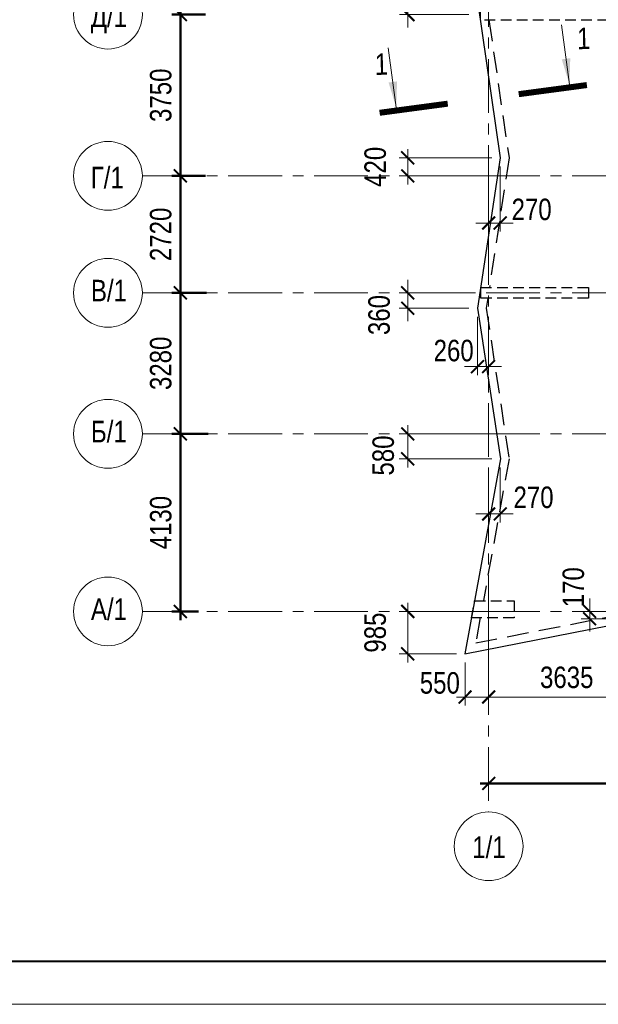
# Model space of a CAD drawing. Header units: inches. Extents: x -7207481 to -7082011, y 6155852 to 6369793.
# Tile 2 of 24: x -7161930 to -7148465, y 6221814 to 6244714. Entities that reach past the tile are written whole.
import ezdxf
from ezdxf.enums import TextEntityAlignment as Align

# ---------------------------------------------------------------- set-up
doc = ezdxf.new("R2010")
doc.units = ezdxf.units.IN
doc.header["$LTSCALE"] = 1000
doc.header["$MEASUREMENT"] = 0
doc.linetypes.add('CENTER', pattern=[2, 1.25, -0.25, 0.25, -0.25])
doc.linetypes.add('HIDDEN', pattern=[0.375, 0.25, -0.125])
for name, color, linetype, lineweight in [('изм-10-06', 6, 'Continuous', 50), ('СК-040-С(тены)', 12, 'HIDDEN', 25), ('СК-043-С-ПИЛОНЫ', 5, 'HIDDEN', 25), ('СК-050-П(литы перекрытия)', 3, 'Continuous', 30), ('СК-052-П-БАЛКИ', 1, 'HIDDEN', 30), ('СК-100-О(си)', 7, 'CENTER', 15), ('СК-110-О-РАЗМЕРЫ', 7, 'Continuous', 15), ('СК-200-Р(амка)', 7, 'Continuous', 40), ('СК-210-Р-РАМКА ЛИНИИ ТОНКИЕ', 7, 'Continuous', 15), ('СК-300-Р(азмеры)_ПЛИТЫ', 7, 'Continuous', 20), ('СК-400-Т(екст)', 7, 'Continuous', 20), ('СК-500-С(ечения)', 5, 'Continuous', 40)]:
    doc.layers.add(name, color=color, linetype=linetype, lineweight=lineweight)
doc.styles.add('ARIAL_annotative', font='arial.ttf', dxfattribs={"width": 0.8, "height": 2.5})
doc.styles.add('RUSS', font='arial.ttf', dxfattribs={"width": 0.8})
doc.dimstyles.new('100-200', dxfattribs={"dimscale": 0, "dimtxt": 500, "dimasz": 300, "dimexe": 200, "dimexo": 200, "dimgap": 200, "dimtad": 1, "dimdec": 0, "dimzin": 0, "dimdsep": 46, "dimtxsty": 'RUSS', "dimblk": 'ARCHTICK', "dimcen": 0.096, "dimdle": 200, "dimclrd": 7, "dimclre": 7, "dimclrt": 256, "dimadec": 0, "dimazin": 0, "dimtfac": 1, "dimtdec": 0, "dimtmove": 2, "dimatfit": 3, "dimldrblk": 'OBLIQUE', "dimfxl": 1, "dimtolj": 1, "dimtzin": 0, "dimarcsym": 0})

# ---------------------------------------------------------------- blocks, each defined once
blk = doc.blocks.new('Сечение')
at = {"layer": 'СК-500-С(ечения)', "linetype": 'Continuous', "lineweight": 15, "ltscale": 100}
blk.add_line((-200, -35), (-200, -735), dxfattribs=at)
at = {"layer": 'СК-500-С(ечения)', "linetype": 'Continuous', "ltscale": 100, "const_width": 70}
blk.add_lwpolyline([(-400, 0), (400, 0)], dxfattribs=at)
at = {"layer": 'СК-500-С(ечения)', "linetype": 'Continuous', "ltscale": 100}
blk.add_solid([(-200, -35), (-250, -335), (-150, -335)], dxfattribs=at)
blk = doc.blocks.new('*U11')
at = {"layer": 'СК-400-Т(екст)', "ltscale": 100, "yscale": 0.01, "zscale": 0.01}
for p, xscale, rotation in [((0, -4), 0.01, 270.0000000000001), ((0, -20.33), -0.01, 270)]:
    blk.add_blockref('Сечение', p, dxfattribs=dict(at, xscale=xscale, rotation=rotation))
at = {"layer": 'СК-500-С(ечения)', "color": 0, "ltscale": 100, "style": 'ARIAL_annotative', "width": 0.8}
blk.add_attdef('НОМЕР_СЕЧЕНИЯ_1_1(НОМЕР_ЛИСТА)', text='', height=2.5, rotation=270, dxfattribs=at).set_placement((-6.74, -1.23), align=Align.RIGHT)
blk.add_attdef('НОМЕР_СЕЧЕНИЯ_2_1(НОМЕР_ЛИСТА)', text='', height=2.5, rotation=270, dxfattribs=at).set_placement((-7.48, -23.11), align=Align.BOTTOM_LEFT)
blk = doc.blocks.new('_ArchTick')
at = {"color": 0, "linetype": 'ByBlock', "const_width": 0.15}
blk.add_lwpolyline([(-0.5, -0.5), (0.5, 0.5)], dxfattribs=at)
blk = doc.blocks.new('*D48')
at = {"layer": 'Defpoints', "color": 0, "transparency": 16777216}
for p in [(-7174, 13880), (-6390, 13880), (-6733, 10130)]:
    blk.add_point(p, dxfattribs=at)
at = {"layer": 'СК-110-О-РАЗМЕРЫ', "color": 7, "lineweight": -2, "transparency": 16777216}
for p, q in [((-7174, 9930), (-7174, 14080)), ((-6590, 13880), (-7374, 13880)), ((-6933, 10130), (-7374, 10130))]:
    blk.add_line(p, q, dxfattribs=at)
at = {"layer": 'СК-110-О-РАЗМЕРЫ', "color": 7, "lineweight": -2, "transparency": 16777216, "xscale": 300, "yscale": 300, "zscale": 300}
for p, rotation in [((-7174, 13880), 90), ((-7174, 10130), 270)]:
    blk.add_blockref('_ArchTick', p, dxfattribs=dict(at, rotation=rotation))
at = {"layer": 'СК-110-О-РАЗМЕРЫ', "transparency": 16777216, "insert": (-7629, 12005), "char_height": 500, "attachment_point": 5, "rotation": 90, "style": 'RUSS'}
blk.add_mtext('\\A1;3750', dxfattribs=at)
blk = doc.blocks.new('_Oblique')
at = {"color": 0, "linetype": 'ByBlock', "lineweight": -2}
blk.add_line((-0.5, -0.5), (0.5, 0.5), dxfattribs=at)
blk = doc.blocks.new('*D49')
at = {"layer": 'Defpoints', "color": 0, "transparency": 16777216}
for p in [(-7174, 17180), (-6401, 17180), (-6732, 13880)]:
    blk.add_point(p, dxfattribs=at)
at = {"layer": 'СК-110-О-РАЗМЕРЫ', "color": 7, "lineweight": -2, "transparency": 16777216}
for p, q in [((-6601, 17180), (-7374, 17180)), ((-7174, 13680), (-7174, 17380)), ((-6932, 13880), (-7374, 13880))]:
    blk.add_line(p, q, dxfattribs=at)
at = {"layer": 'СК-110-О-РАЗМЕРЫ', "color": 7, "lineweight": -2, "transparency": 16777216, "xscale": 300, "yscale": 300, "zscale": 300}
for p, rotation in [((-7174, 17180), 90), ((-7174, 13880), 270)]:
    blk.add_blockref('_ArchTick', p, dxfattribs=dict(at, rotation=rotation))
at = {"layer": 'СК-110-О-РАЗМЕРЫ', "transparency": 16777216, "insert": (-7629, 15530), "char_height": 500, "attachment_point": 5, "rotation": 90, "style": 'RUSS'}
blk.add_mtext('\\A1;3300', dxfattribs=at)
blk = doc.blocks.new('*D58')
at = {"layer": 'Defpoints', "color": 0, "transparency": 16777216}
for p in [(0, -4000), (0, -4000), (7630, -4039)]:
    blk.add_point(p, dxfattribs=at)
at = {"layer": 'СК-110-О-РАЗМЕРЫ', "color": 7, "lineweight": -2, "transparency": 16777216}
for p, q in [((7630, -3839), (7630, -3800)), ((7830, -4000), (-200, -4000)), ((0, -4200), (0, -4200))]:
    blk.add_line(p, q, dxfattribs=at)
at = {"layer": 'СК-110-О-РАЗМЕРЫ', "color": 7, "lineweight": -2, "transparency": 16777216, "xscale": 300, "yscale": 300, "zscale": 300, "rotation": 180}
blk.add_blockref('_ArchTick', (0, -4000), dxfattribs=at)
at = {"layer": 'СК-110-О-РАЗМЕРЫ', "color": 7, "lineweight": -2, "transparency": 16777216, "xscale": 300, "yscale": 300, "zscale": 300}
blk.add_blockref('_ArchTick', (7630, -4000), dxfattribs=at)
at = {"layer": 'СК-110-О-РАЗМЕРЫ', "transparency": 16777216, "insert": (3815, -3545), "char_height": 500, "attachment_point": 5, "style": 'RUSS'}
blk.add_mtext('\\A1;7630', dxfattribs=at)
blk = doc.blocks.new('*D60')
at = {"layer": 'Defpoints', "color": 0, "transparency": 16777216}
for p in [(-7174, 4130), (-6324, 4130), (-6553, 0)]:
    blk.add_point(p, dxfattribs=at)
at = {"layer": 'СК-110-О-РАЗМЕРЫ', "color": 7, "lineweight": -2, "transparency": 16777216}
for p, q in [((-6524, 4130), (-7374, 4130)), ((-7174, -200), (-7174, 4330)), ((-6753, 0), (-7374, 0))]:
    blk.add_line(p, q, dxfattribs=at)
at = {"layer": 'СК-110-О-РАЗМЕРЫ', "color": 7, "lineweight": -2, "transparency": 16777216, "xscale": 300, "yscale": 300, "zscale": 300}
for p, rotation in [((-7174, 4130), 90), ((-7174, 0), 270)]:
    blk.add_blockref('_ArchTick', p, dxfattribs=dict(at, rotation=rotation))
at = {"layer": 'СК-110-О-РАЗМЕРЫ', "transparency": 16777216, "insert": (-7629, 2065), "char_height": 500, "attachment_point": 5, "rotation": 90, "style": 'RUSS'}
blk.add_mtext('\\A1;4130', dxfattribs=at)
blk = doc.blocks.new('*D61')
at = {"layer": 'Defpoints', "color": 0, "transparency": 16777216}
for p in [(-7174, 7410), (-6368, 7410), (-6757, 4130)]:
    blk.add_point(p, dxfattribs=at)
at = {"layer": 'СК-110-О-РАЗМЕРЫ', "color": 7, "lineweight": -2, "transparency": 16777216}
for p, q in [((-7174, 3930), (-7174, 7610)), ((-6568, 7410), (-7374, 7410)), ((-6957, 4130), (-7374, 4130))]:
    blk.add_line(p, q, dxfattribs=at)
at = {"layer": 'СК-110-О-РАЗМЕРЫ', "color": 7, "lineweight": -2, "transparency": 16777216, "xscale": 300, "yscale": 300, "zscale": 300}
for p, rotation in [((-7174, 7410), 90), ((-7174, 4130), 270)]:
    blk.add_blockref('_ArchTick', p, dxfattribs=dict(at, rotation=rotation))
at = {"layer": 'СК-110-О-РАЗМЕРЫ', "transparency": 16777216, "insert": (-7629, 5770), "char_height": 500, "attachment_point": 5, "rotation": 90, "style": 'RUSS'}
blk.add_mtext('\\A1;3280', dxfattribs=at)
blk = doc.blocks.new('*D63')
at = {"layer": 'Defpoints', "color": 0, "transparency": 16777216}
for p in [(-7174, 10130), (-6385, 10130), (-6723, 7410)]:
    blk.add_point(p, dxfattribs=at)
at = {"layer": 'СК-110-О-РАЗМЕРЫ', "color": 7, "lineweight": -2, "transparency": 16777216}
for p, q in [((-7174, 7210), (-7174, 10330)), ((-6585, 10130), (-7374, 10130)), ((-6923, 7410), (-7374, 7410))]:
    blk.add_line(p, q, dxfattribs=at)
at = {"layer": 'СК-110-О-РАЗМЕРЫ', "color": 7, "lineweight": -2, "transparency": 16777216, "xscale": 300, "yscale": 300, "zscale": 300}
for p, rotation in [((-7174, 10130), 90), ((-7174, 7410), 270)]:
    blk.add_blockref('_ArchTick', p, dxfattribs=dict(at, rotation=rotation))
at = {"layer": 'СК-110-О-РАЗМЕРЫ', "transparency": 16777216, "insert": (-7629, 8770), "char_height": 500, "attachment_point": 5, "rotation": 90, "style": 'RUSS'}
blk.add_mtext('\\A1;2720', dxfattribs=at)
blk = doc.blocks.new('*D204')
at = {"layer": 'Defpoints', "color": 0, "transparency": 16777216}
for p in [(2351, 0), (3634, 0), (3638, -170)]:
    blk.add_point(p, dxfattribs=at)
at = {"layer": 'СК-300-Р(азмеры)_ПЛИТЫ', "color": 7, "lineweight": -2, "transparency": 16777216}
for p, q in [((2351, 0), (2351, 300)), ((3434, 0), (2151, 0)), ((3438, -170), (2151, -170)), ((2351, -170), (2351, 0)), ((2351, -170), (2351, -470))]:
    blk.add_line(p, q, dxfattribs=at)
at = {"layer": 'СК-300-Р(азмеры)_ПЛИТЫ', "color": 7, "lineweight": -2, "transparency": 16777216, "xscale": 300, "yscale": 300, "zscale": 300}
for p, rotation in [((2351, 0), 270), ((2351, -170), 90)]:
    blk.add_blockref('_ArchTick', p, dxfattribs=dict(at, rotation=rotation))
at = {"layer": 'СК-300-Р(азмеры)_ПЛИТЫ', "transparency": 16777216, "insert": (1973, 562), "char_height": 500, "attachment_point": 5, "rotation": 90, "style": 'RUSS'}
blk.add_mtext('\\A1;170', dxfattribs=at)
blk = doc.blocks.new('*D205')
at = {"layer": 'Defpoints', "color": 0, "transparency": 16777216}
for p in [(0, -166), (3635, -166), (0, -1991)]:
    blk.add_point(p, dxfattribs=at)
at = {"layer": 'СК-300-Р(азмеры)_ПЛИТЫ', "color": 7, "lineweight": -2, "transparency": 16777216}
for p, q in [((0, -366), (0, -2191)), ((3635, -366), (3635, -2191)), ((3835, -1991), (-200, -1991))]:
    blk.add_line(p, q, dxfattribs=at)
at = {"layer": 'СК-300-Р(азмеры)_ПЛИТЫ', "color": 7, "lineweight": -2, "transparency": 16777216, "xscale": 300, "yscale": 300, "zscale": 300, "rotation": 180}
blk.add_blockref('_ArchTick', (0, -1991), dxfattribs=at)
at = {"layer": 'СК-300-Р(азмеры)_ПЛИТЫ', "color": 7, "lineweight": -2, "transparency": 16777216, "xscale": 300, "yscale": 300, "zscale": 300}
blk.add_blockref('_ArchTick', (3635, -1991), dxfattribs=at)
at = {"layer": 'СК-300-Р(азмеры)_ПЛИТЫ', "transparency": 16777216, "insert": (1817, -1536), "char_height": 500, "attachment_point": 5, "style": 'RUSS'}
blk.add_mtext('\\A1;3635', dxfattribs=at)
blk = doc.blocks.new('*D206')
at = {"layer": 'Defpoints', "color": 0, "transparency": 16777216}
for p in [(-550, -986), (0, -986), (0, -1991)]:
    blk.add_point(p, dxfattribs=at)
at = {"layer": 'СК-300-Р(азмеры)_ПЛИТЫ', "color": 7, "lineweight": -2, "transparency": 16777216}
for p, q in [((-550, -1186), (-550, -2191)), ((0, -1186), (0, -2191)), ((-750, -1991), (200, -1991))]:
    blk.add_line(p, q, dxfattribs=at)
at = {"layer": 'СК-300-Р(азмеры)_ПЛИТЫ', "color": 7, "lineweight": -2, "transparency": 16777216, "xscale": 300, "yscale": 300, "zscale": 300, "rotation": 180}
blk.add_blockref('_ArchTick', (-550, -1991), dxfattribs=at)
at = {"layer": 'СК-300-Р(азмеры)_ПЛИТЫ', "color": 7, "lineweight": -2, "transparency": 16777216, "xscale": 300, "yscale": 300, "zscale": 300}
blk.add_blockref('_ArchTick', (0, -1991), dxfattribs=at)
at = {"layer": 'СК-300-Р(азмеры)_ПЛИТЫ', "transparency": 16777216, "insert": (-1136, -1666), "char_height": 500, "attachment_point": 5, "style": 'RUSS'}
blk.add_mtext('\\A1;550', dxfattribs=at)
blk = doc.blocks.new('*D207')
at = {"layer": 'Defpoints', "color": 0, "transparency": 16777216}
for p in [(-1883, 0), (-551, 0), (-551, -985)]:
    blk.add_point(p, dxfattribs=at)
at = {"layer": 'СК-300-Р(азмеры)_ПЛИТЫ', "color": 7, "lineweight": -2, "transparency": 16777216}
for p, q in [((-751, 0), (-2083, 0)), ((-1883, -1185), (-1883, 200)), ((-751, -985), (-2083, -985))]:
    blk.add_line(p, q, dxfattribs=at)
at = {"layer": 'СК-300-Р(азмеры)_ПЛИТЫ', "color": 7, "lineweight": -2, "transparency": 16777216, "xscale": 300, "yscale": 300, "zscale": 300}
for p, rotation in [((-1883, 0), 90), ((-1883, -985), 270)]:
    blk.add_blockref('_ArchTick', p, dxfattribs=dict(at, rotation=rotation))
at = {"layer": 'СК-300-Р(азмеры)_ПЛИТЫ', "transparency": 16777216, "insert": (-2638, -493), "char_height": 500, "attachment_point": 5, "rotation": 90, "style": 'RUSS'}
blk.add_mtext('\\A1;985', dxfattribs=at)
blk = doc.blocks.new('*D208')
at = {"layer": 'Defpoints', "color": 0, "transparency": 16777216}
for p in [(-1883, 4130), (272, 4130), (272, 3550)]:
    blk.add_point(p, dxfattribs=at)
at = {"layer": 'СК-300-Р(азмеры)_ПЛИТЫ', "color": 7, "lineweight": -2, "transparency": 16777216}
for p, q in [((72, 4130), (-2083, 4130)), ((-1883, 3350), (-1883, 4330)), ((72, 3550), (-2083, 3550))]:
    blk.add_line(p, q, dxfattribs=at)
at = {"layer": 'СК-300-Р(азмеры)_ПЛИТЫ', "color": 7, "lineweight": -2, "transparency": 16777216, "xscale": 300, "yscale": 300, "zscale": 300}
for p, rotation in [((-1883, 4130), 90), ((-1883, 3550), 270)]:
    blk.add_blockref('_ArchTick', p, dxfattribs=dict(at, rotation=rotation))
at = {"layer": 'СК-300-Р(азмеры)_ПЛИТЫ', "transparency": 16777216, "insert": (-2451, 3626), "char_height": 500, "attachment_point": 5, "rotation": 90, "style": 'RUSS'}
blk.add_mtext('\\A1;580', dxfattribs=at)
blk = doc.blocks.new('*D209')
at = {"layer": 'Defpoints', "color": 0, "transparency": 16777216}
for p in [(0, 3548), (270, 3548), (0, 2266)]:
    blk.add_point(p, dxfattribs=at)
at = {"layer": 'СК-300-Р(азмеры)_ПЛИТЫ', "color": 7, "lineweight": -2, "transparency": 16777216}
for p, q in [((0, 3348), (0, 2066)), ((270, 3348), (270, 2066)), ((0, 2266), (-300, 2266)), ((270, 2266), (0, 2266)), ((270, 2266), (570, 2266))]:
    blk.add_line(p, q, dxfattribs=at)
at = {"layer": 'СК-300-Р(азмеры)_ПЛИТЫ', "color": 7, "lineweight": -2, "transparency": 16777216, "xscale": 300, "yscale": 300, "zscale": 300}
blk.add_blockref('_ArchTick', (0, 2266), dxfattribs=at)
at = {"layer": 'СК-300-Р(азмеры)_ПЛИТЫ', "color": 7, "lineweight": -2, "transparency": 16777216, "xscale": 300, "yscale": 300, "zscale": 300, "rotation": 180}
blk.add_blockref('_ArchTick', (270, 2266), dxfattribs=at)
at = {"layer": 'СК-300-Р(азмеры)_ПЛИТЫ', "transparency": 16777216, "insert": (1045, 2651), "char_height": 500, "attachment_point": 5, "style": 'RUSS'}
blk.add_mtext('\\A1;270', dxfattribs=at)
blk = doc.blocks.new('*D210')
at = {"layer": 'Defpoints', "color": 0, "transparency": 16777216}
for p in [(-1883, 7410), (-258, 7410), (-258, 7050)]:
    blk.add_point(p, dxfattribs=at)
at = {"layer": 'СК-300-Р(азмеры)_ПЛИТЫ', "color": 7, "lineweight": -2, "transparency": 16777216}
for p, q in [((-1883, 7410), (-1883, 7710)), ((-458, 7410), (-2083, 7410)), ((-1883, 7050), (-1883, 7410)), ((-458, 7050), (-2083, 7050)), ((-1883, 7050), (-1883, 6750))]:
    blk.add_line(p, q, dxfattribs=at)
at = {"layer": 'СК-300-Р(азмеры)_ПЛИТЫ', "color": 7, "lineweight": -2, "transparency": 16777216, "xscale": 300, "yscale": 300, "zscale": 300}
for p, rotation in [((-1883, 7410), 270), ((-1883, 7050), 90)]:
    blk.add_blockref('_ArchTick', p, dxfattribs=dict(at, rotation=rotation))
at = {"layer": 'СК-300-Р(азмеры)_ПЛИТЫ', "transparency": 16777216, "insert": (-2547, 6893), "char_height": 500, "attachment_point": 5, "rotation": 90, "style": 'RUSS'}
blk.add_mtext('\\A1;360', dxfattribs=at)
blk = doc.blocks.new('*D211')
at = {"layer": 'Defpoints', "color": 0, "transparency": 16777216}
for p in [(-260, 7050), (0, 7050), (0, 5693)]:
    blk.add_point(p, dxfattribs=at)
at = {"layer": 'СК-300-Р(азмеры)_ПЛИТЫ', "color": 7, "lineweight": -2, "transparency": 16777216}
for p, q in [((-260, 6850), (-260, 5493)), ((0, 6850), (0, 5493)), ((-260, 5693), (-560, 5693)), ((-260, 5693), (0, 5693)), ((0, 5693), (300, 5693))]:
    blk.add_line(p, q, dxfattribs=at)
at = {"layer": 'СК-300-Р(азмеры)_ПЛИТЫ', "color": 7, "lineweight": -2, "transparency": 16777216, "xscale": 300, "yscale": 300, "zscale": 300}
blk.add_blockref('_ArchTick', (-260, 5693), dxfattribs=at)
at = {"layer": 'СК-300-Р(азмеры)_ПЛИТЫ', "color": 7, "lineweight": -2, "transparency": 16777216, "xscale": 300, "yscale": 300, "zscale": 300, "rotation": 180}
blk.add_blockref('_ArchTick', (0, 5693), dxfattribs=at)
at = {"layer": 'СК-300-Р(азмеры)_ПЛИТЫ', "transparency": 16777216, "insert": (-814, 6064), "char_height": 500, "attachment_point": 5, "style": 'RUSS'}
blk.add_mtext('\\A1;260', dxfattribs=at)
blk = doc.blocks.new('*D212')
at = {"layer": 'Defpoints', "color": 0, "transparency": 16777216}
for p in [(272, 10550), (-1883, 10130), (272, 10130)]:
    blk.add_point(p, dxfattribs=at)
at = {"layer": 'СК-300-Р(азмеры)_ПЛИТЫ', "color": 7, "lineweight": -2, "transparency": 16777216}
for p, q in [((72, 10550), (-2083, 10550)), ((-1883, 10750), (-1883, 9930)), ((72, 10130), (-2083, 10130))]:
    blk.add_line(p, q, dxfattribs=at)
at = {"layer": 'СК-300-Р(азмеры)_ПЛИТЫ', "color": 7, "lineweight": -2, "transparency": 16777216, "xscale": 300, "yscale": 300, "zscale": 300}
for p, rotation in [((-1883, 10550), 90), ((-1883, 10130), 270)]:
    blk.add_blockref('_ArchTick', p, dxfattribs=dict(at, rotation=rotation))
at = {"layer": 'СК-300-Р(азмеры)_ПЛИТЫ', "transparency": 16777216, "insert": (-2638, 10340), "char_height": 500, "attachment_point": 5, "rotation": 90, "style": 'RUSS'}
blk.add_mtext('\\A1;420', dxfattribs=at)
blk = doc.blocks.new('*D213')
at = {"layer": 'Defpoints', "color": 0, "transparency": 16777216}
for p in [(0, 10549), (270, 10549), (0, 9033)]:
    blk.add_point(p, dxfattribs=at)
at = {"layer": 'СК-300-Р(азмеры)_ПЛИТЫ', "color": 7, "lineweight": -2, "transparency": 16777216}
for p, q in [((0, 10349), (0, 8833)), ((270, 10349), (270, 8833)), ((0, 9033), (-300, 9033)), ((270, 9033), (0, 9033)), ((270, 9033), (570, 9033))]:
    blk.add_line(p, q, dxfattribs=at)
at = {"layer": 'СК-300-Р(азмеры)_ПЛИТЫ', "color": 7, "lineweight": -2, "transparency": 16777216, "xscale": 300, "yscale": 300, "zscale": 300}
blk.add_blockref('_ArchTick', (0, 9033), dxfattribs=at)
at = {"layer": 'СК-300-Р(азмеры)_ПЛИТЫ', "color": 7, "lineweight": -2, "transparency": 16777216, "xscale": 300, "yscale": 300, "zscale": 300, "rotation": 180}
blk.add_blockref('_ArchTick', (270, 9033), dxfattribs=at)
at = {"layer": 'СК-300-Р(азмеры)_ПЛИТЫ', "transparency": 16777216, "insert": (1000, 9347), "char_height": 500, "attachment_point": 5, "style": 'RUSS'}
blk.add_mtext('\\A1;270', dxfattribs=at)
blk = doc.blocks.new('*D214')
at = {"layer": 'Defpoints', "color": 0, "transparency": 16777216}
for p in [(-258, 14200), (-1877, 13880), (-258, 13880)]:
    blk.add_point(p, dxfattribs=at)
at = {"layer": 'СК-300-Р(азмеры)_ПЛИТЫ', "color": 7, "lineweight": -2, "transparency": 16777216}
for p, q in [((-1877, 14200), (-1877, 14500)), ((-458, 14200), (-2077, 14200)), ((-1877, 14200), (-1877, 13880)), ((-458, 13880), (-2077, 13880)), ((-1877, 13880), (-1877, 13580))]:
    blk.add_line(p, q, dxfattribs=at)
at = {"layer": 'СК-300-Р(азмеры)_ПЛИТЫ', "color": 7, "lineweight": -2, "transparency": 16777216, "xscale": 300, "yscale": 300, "zscale": 300}
for p, rotation in [((-1877, 14200), 270), ((-1877, 13880), 90)]:
    blk.add_blockref('_ArchTick', p, dxfattribs=dict(at, rotation=rotation))
at = {"layer": 'СК-300-Р(азмеры)_ПЛИТЫ', "transparency": 16777216, "insert": (-2457, 14454), "char_height": 500, "attachment_point": 5, "rotation": 90, "style": 'RUSS'}
blk.add_mtext('\\A1;320', dxfattribs=at)
blk = doc.blocks.new('A$Cb745dcb1')
at = {"layer": 'СК-040-С(тены)'}
blk.add_lwpolyline([(7280, 14005), (7280, 13755), (-189.7, 13755), (-189.7, 14005)], close=True, dxfattribs=at)
at = {"layer": 'СК-043-С-ПИЛОНЫ'}
for points in [[(2320.3, 7535), (2320.3, 7285), (-179.8, 7285), (-179.8, 7535)], [(-326.5, 250), (590.3, 250), (590.3, -150), (-399.1, -150)]]:
    blk.add_lwpolyline(points, close=True, dxfattribs=at)
at = {"layer": 'СК-100-О(си)', "linetype": 'CENTER'}
for p, q in [((0, 46844.3), (0, -4661.8)), ((-8058.2, 10130.3), (23184.8, 10130.3)), ((-8058.2, 7410), (23184.8, 7410)), ((-8058.2, 4130), (23184.8, 4130)), ((-8058.2, 0), (23184.8, 0))]:
    blk.add_line(p, q, dxfattribs=at)
at = {"layer": 'СК-100-О(си)', "linetype": 'Continuous'}
for centre in [(-8858.2, 13880.3), (-8858.2, 10130.3), (-8858.2, 7410), (-8858.2, 4130), (-8858.2, 0), (0, -5461.8)]:
    blk.add_circle(centre, 800, dxfattribs=at)
at = {"layer": 'СК-400-Т(екст)', "style": 'RUSS', "width": 0.8}
for s, p in [('Д/1', (-9259.4, 13590.5)), ('Г/1', (-9259.9, 9840.5)), ('В/1', (-9254.4, 7212.7)), ('Б/1', (-9254.4, 3932.7)), ('А/1', (-9254.4, -197.3)), ('1/1', (-380.3, -5732))]:
    blk.add_text(s, height=500, dxfattribs=at).set_placement(p)
at = {"layer": 'СК-110-О-РАЗМЕРЫ'}
for base, p1, p2, angle, picture, middle in [((-7174, 17180.1), (-6731.7, 13880.3), (-6401.1, 17180.1), 90, '*D49', (-7629.4, 15530.2)), ((-7174, 13880.3), (-6733.3, 10130.3), (-6389.6, 13880.3), 90, '*D48', (-7629.4, 12005.3)), ((-7174, 10130.3), (-6723.1, 7410), (-6384.7, 10130.3), 90, '*D63', (-7629.3, 8770.1)), ((-7174, 7410), (-6757.2, 4130), (-6368.2, 7410), 90, '*D61', (-7629.4, 5770)), ((-7174, 4130), (-6553.4, 0), (-6323.7, 4130), 90, '*D60', (-7629.4, 2065)), ((0, -4000.4), (7630.3, -4038.6), (0, -4000.4), 180, '*D58', (3815.2, -3544.9))]:
    dim = blk.add_linear_dim(base=base, p1=p1, p2=p2, angle=angle, dimstyle='100-200', override={"dimscale": 1, "dimtxsty": 'RUSS'}, dxfattribs=at)
    dim.commit()
    dim.dimension.update_dxf_attribs({"geometry": picture, "text_midpoint": middle})
blk = doc.blocks.new('A$C92320c88')
at = {"layer": 'СК-300-Р(азмеры)_ПЛИТЫ'}
blk.add_line((0, 0), (-2081, 0), dxfattribs=at)
for base, p1, p2, picture, middle in [((-1876.8, 13880.3), (-258.4, 14200.3), (-258.4, 13880.3), '*D214', (-2457.5, 14453.6)), ((-1883.0173, 7410), (-258.2944, 7050.4539), (-258.2944, 7410), '*D210', (-2546.5972, 6892.9967)), ((-1883, 4130), (272.1, 3550.3), (272.1, 4130), '*D208', (-2451.3, 3625.9)), ((2351.3, 0), (3637.6, -170.4), (3633.6, 0), '*D204', (1973.1, 561.8))]:
    dim = blk.add_linear_dim(base=base, p1=p1, p2=p2, angle=90, dimstyle='100-200', override={"dimscale": 1}, dxfattribs=at)
    dim.commit()
    dim.dimension.update_dxf_attribs({"geometry": picture, "text_midpoint": middle, "dimtype": 128})
for base, p1, p2, picture, middle in [((-1883, 10130.3), (271.6, 10550.3), (271.6, 10130.3), '*D212', (-2638.3, 10340.3)), ((-1883, 0), (-550.8, -985.1), (-550.8, 0), '*D207', (-2638.3, -492.6))]:
    dim = blk.add_linear_dim(base=base, p1=p1, p2=p2, angle=90, dimstyle='100-200', override={"dimscale": 1}, dxfattribs=at)
    dim.commit()
    dim.dimension.update_dxf_attribs({"geometry": picture, "text_midpoint": middle})
for base, p1, p2, picture, middle in [((0, 9032.9), (269.6, 10549.3), (0, 10549.3), '*D213', (999.9, 9346.6)), ((0, 5693.2), (-260.3, 7050.5), (0, 7050.5), '*D211', (-814.2, 6064.2)), ((0, 2265.7), (270.1, 3548.3), (0, 3548.3), '*D209', (1044.5, 2650.6)), ((0, -1991.1), (-549.8, -986.1), (0, -986.1), '*D206', (-1135.7, -1666.3))]:
    dim = blk.add_linear_dim(base=base, p1=p1, p2=p2, dimstyle='100-200', override={"dimscale": 1}, dxfattribs=at)
    dim.commit()
    dim.dimension.update_dxf_attribs({"geometry": picture, "text_midpoint": middle, "dimtype": 128})
dim = blk.add_linear_dim(base=(0, -1991.1), p1=(3634.6, -166.4), p2=(0, -166.4), dimstyle='100-200', override={"dimscale": 1}, dxfattribs=at)
dim.commit()
dim.dimension.update_dxf_attribs({"geometry": '*D205', "text_midpoint": (1817.3, -1535.6)})

msp = doc.modelspace()

# ---------------------------------------------------------------- linework, layer by layer
at = {"layer": 'СК-050-П(литы перекрытия)'}
msp.add_lwpolyline([(-7151275.6, 6245151), (-7150745.5, 6241501.1), (-7151275.5, 6238002.2), (-7150745.1, 6234500), (-7151568, 6229965.6), (-7147383.6, 6230785.3), (-7145224.2, 6230255.9), (-7142939.8, 6230785.1), (-7140235.1, 6230254.2), (-7137065, 6230784.2, -0.0904475), (-7137064.8, 6230784.2), (-7132922, 6229965.3), (-7133709.2, 6234736.7), (-7133179.2, 6237973), (-7133709.1, 6241186.2), (-7133179, 6244562.2), (-7133625.2, 6247507)], format="xyb", dxfattribs=at)
at = {"layer": 'СК-052-П-БАЛКИ', "ltscale": 2}
for points in [[(-7151009.7, 6244711.8), (-7150543.4, 6241500.5), (-7150999.8, 6238486.8)], [(-7151037.7, 6238236.8), (-7151073.2, 6238002.2), (-7150542.4, 6234497), (-7151139.2, 6231208.5)], [(-7151211.8, 6230808.5), (-7151318.9, 6230218.2), (-7147886.9, 6230890.5)]]:
    msp.add_lwpolyline(points, dxfattribs=at)
at = {"layer": 'СК-200-Р(амка)'}
msp.add_line((-7164381.5, 6222813.9), (-7085381.5, 6222813.9), dxfattribs=at)
at = {"layer": 'СК-210-Р-РАМКА ЛИНИИ ТОНКИЕ'}
msp.add_line((-7084381.5, 6221813.9), (-7168381.5, 6221813.9), dxfattribs=at)

# ---------------------------------------------------------------- block references
at = {"layer": 'изм-10-06'}
msp.add_blockref('A$Cb745dcb1', (-7151017.2, 6230951.7), dxfattribs=at)
at = {"layer": 'СК-300-Р(азмеры)_ПЛИТЫ'}
msp.add_blockref('A$C92320c88', (-7151017.2, 6230951.7), dxfattribs=at)
at = {"layer": 'СК-500-С(ечения)'}
ref = msp.add_blockref('*U11', (-7153554.6, 6242548.7), dxfattribs=dict(at, xscale=-200, yscale=200, zscale=200, rotation=97.61856630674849))
ref.add_attrib('НОМЕР_СЕЧЕНИЯ_2_1(НОМЕР_ЛИСТА)', '1', dxfattribs={"color": 0, "ltscale": 100, "height": 500, "rotation": 1, "style": 'ARIAL_annotative', "width": 0.8}).set_placement((-7148953.9, 6243876.5), align=Align.BOTTOM_LEFT)
ref.add_attrib('НОМЕР_СЕЧЕНИЯ_1_1(НОМЕР_ЛИСТА)', '1', dxfattribs={"color": 0, "ltscale": 100, "height": 500, "rotation": 1, "style": 'ARIAL_annotative', "width": 0.8}).set_placement((-7153352.8, 6243434.4), align=Align.RIGHT)

doc.saveas('drawing.dxf')
